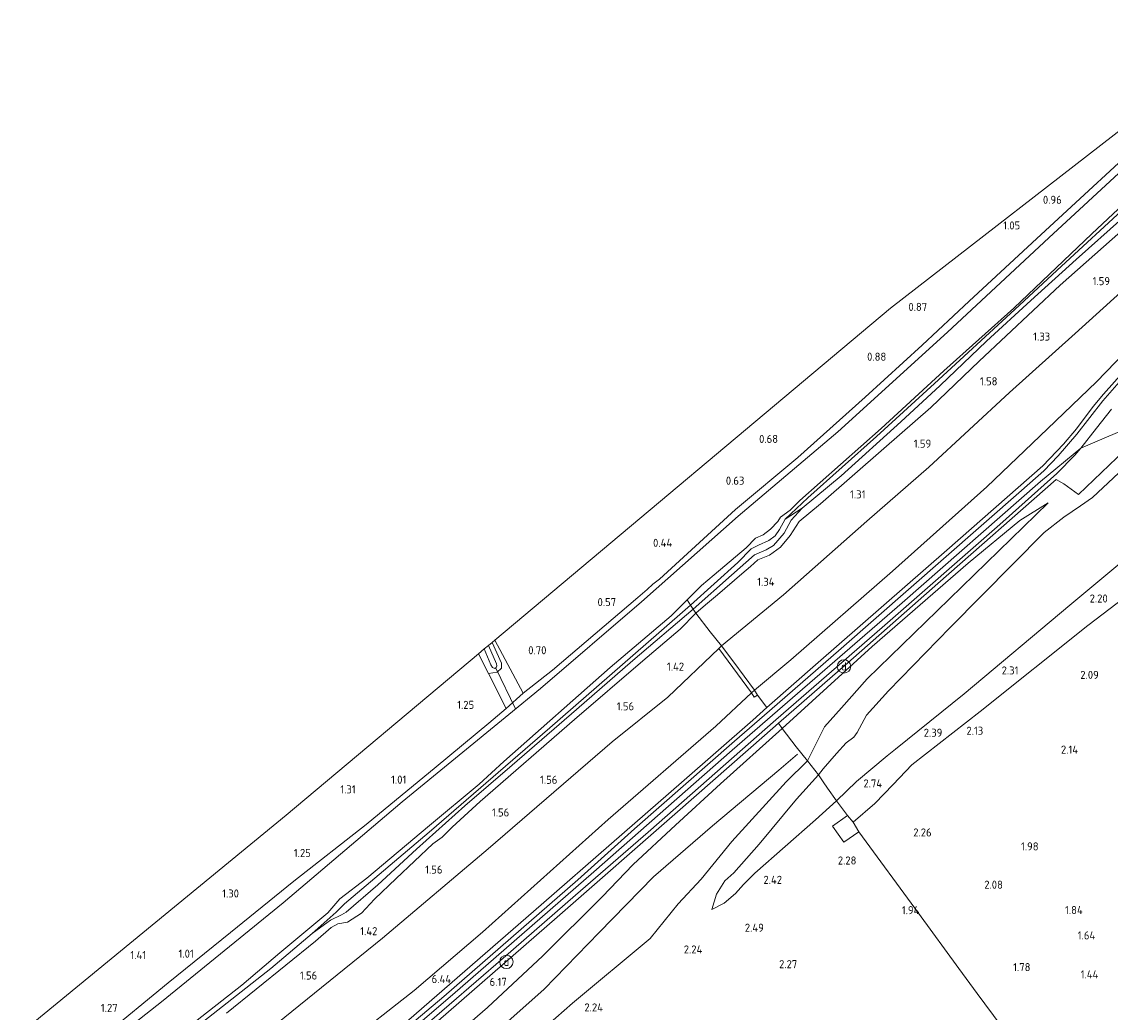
# Model space of a CAD drawing. Extents: x 130905 to 137824, y 412333 to 417928.
# Tile 132 of 256: x 132834 to 133076, y 414373 to 414593. Entities that reach past the tile are written whole.
import ezdxf
from ezdxf.enums import TextEntityAlignment as Align
from ezdxf.lldxf.tags import DXFTag

# ---------------------------------------------------------------- set-up
doc = ezdxf.new("R2010")
doc.units = 0
for name, color, linetype, lineweight in [('B-ME-GR-BOUWLAND_AKKERBOUW-GV', 80, 'Continuous', 13), ('B-ME-GR-GRAS-GV', 60, 'Continuous', 13), ('B-ME-GW-TALUD_KRUIN-G', 90, 'Continuous', 18), ('B-ME-GW-TALUD_TEEN-G', 90, 'Continuous', 18), ('B-ME-IE-MEUBILAIR_DIJKPAAL-S', 7, 'Continuous', 25), ('B-ME-IE-TERREINAFSCHEIDING_DOORGANG-G', 210, 'Continuous', 18), ('B-ME-IE-TERREINAFSCHEIDING_KUNSTMATIG_HEKWERK-G', 20, 'IE-TERREINAFSCHEIDING-KUNSTMATIG', 18), ('B-ME-KG-GRENS_OPNAME-G', 210, 'KG-OPNAME', 18), ('B-ME-KW-KUNSTWERK_DUIKER-G', 170, 'Continuous', 18), ('B-ME-OG-BREUKLIJN-G', 7, 'Continuous', 18), ('B-ME-OG-WATER_SLOOT-G', 120, 'Continuous', 18), ('B-ME-OG-WATER_SLOOT-GV', 120, 'Continuous', 18), ('B-ME-VH-VERHARDING_ASFALT-GV', 252, 'Continuous', 18), ('B-ME-WH-WINTERBED-G', 150, 'WH-WINTERBED', 18), ('X-XX-AL-HOOGTELABEL-S', 7, 'Continuous', 25)]:
    doc.layers.add(name, color=color, linetype=linetype, lineweight=lineweight)
doc.styles.add('NLCS-ISO', font='NLCS-ISO.ttf')
doc.styles.add('NLCS-ISO-ANNOTATIVE-T18', font='NLCS-ISO.ttf', dxfattribs={"height": 1.8})
doc.styles.get("Standard").update_dxf_attribs({"font": 'arial.ttf'})
doc.linetypes.add('IE-TERREINAFSCHEIDING-KUNSTMATIG', pattern='A,4,[82,NLCS.SHX,S=0.75,R=90,X=0,Y=0],4,-2', length=10)
tags = doc.linetypes.add('KG-OPNAME', pattern='A,5.5,-2,["O",Standard,S=1.8,R=0,X=-0.5,Y=-0.9],-2,5.5,-2,[5,NLCS.SHX,S=0.75,R=0,X=0,Y=0],-2', length=19).pattern_tags.tags
tags[6] = DXFTag(74, 10)
tags = doc.linetypes.add('WH-WINTERBED', pattern='A,6,-3.5,["WB",Standard,S=1.8,R=0,X=-1.5,Y=-0.9],-3.5,6,-3.5,6,-3.5,6,-3.5,6,-3.5', length=51).pattern_tags.tags
tags[6] = DXFTag(74, 10)

# ---------------------------------------------------------------- blocks, each defined once
blk = doc.blocks.new('SAL-HOOGTELABEL-SO')
at = {"color": 0, "linetype": 'ByBlock', "lineweight": -2, "style": 'NLCS-ISO-ANNOTATIVE-T18'}
blk.add_attdef('HOOGTE', text='', height=1.8, dxfattribs=at).set_placement((2.79, 0), align=Align.RIGHT)
blk = doc.blocks.new('SIE-DIJKPAAL-SO')
at = {"color": 0, "linetype": 'ByBlock', "lineweight": 18}
blk.add_circle((0, 0), 1.5, dxfattribs=at)
at = {"color": 0, "linetype": 'ByBlock', "lineweight": 18, "style": 'NLCS-ISO'}
blk.add_text('d', height=1.8, dxfattribs=at).set_placement((0, 0), align=Align.MIDDLE_CENTER)

msp = doc.modelspace()

# ---------------------------------------------------------------- linework, layer by layer
at = {"layer": 'B-ME-GR-BOUWLAND_AKKERBOUW-GV'}
msp.add_polyline3d([(132952.047, 414448.784, 0.458), (132945.506, 414443.64, 0.588), (132939.182, 414455.503, 0.524), (133027.405, 414529.492, 0.918), (133083.27, 414572.793, 0.994), (133103.595, 414593.399, 0.78), (133106.531, 414588.845, 0.517), (133105.71, 414588.113, 0.558), (133103.39, 414585.554, 0.757), (133086.964, 414569.868, 0.736), (133061.053, 414545.958, 0.811), (133044.931, 414531.111, 0.736), (133034.518, 414521.267, 0.6), (133021.744, 414509.693, 0.512), (133006.774, 414496.185, 0.449), (132992.875, 414484.624, 0.377), (132975.872, 414469.057, 0.37), (132974.399, 414467.944, 0.32), (132973.126, 414466.78, 0.285), (132971.064, 414465.023, 0.435)], close=True, dxfattribs=at)
at = {"layer": 'B-ME-GR-GRAS-GV'}
for points in [[(133007.759, 414484.923, 0.423), (133003.926, 414482.439, 0.202), (133009.007, 414487.26, 0.202), (133024.263, 414500.879, 0.202), (133037.231, 414512.735, 0.19), (133055.186, 414529.196, 0.277), (133065.53, 414538.87, 0.165), (133079.904, 414552.089, 0.252), (133092.175, 414563.804, 0.29), (133100.701, 414571.858, 0.302), (133111.016, 414581.999, 0.165), (133111.527, 414581.112, 0.227), (133105.073, 414574.575, 0.423), (133097.409, 414567.139, 0.36), (133088.911, 414558.504, 0.36), (133079.168, 414549.576, 0.335), (133068.794, 414540.369, 0.335), (133058.684, 414531.262, 0.335), (133048.813, 414522.13, 0.323), (133038.478, 414512.262, 0.323), (133029.758, 414504.143, 0.31), (133016.423, 414492.109, 0.423)], [(133005.205, 414451.077, 6.114), (132997.096, 414444.311, 6.099), (132992.478, 414450.582, 2.936), (132989.76, 414454.209, 1.375), (133003.565, 414465.564, 1.425), (133022.18, 414482.006, 1.538), (133035.981, 414494.068, 1.625), (133053.971, 414510.687, 1.675), (133068.595, 414523.913, 1.588), (133083.506, 414537.365, 1.575), (133095.345, 414549.266, 1.625), (133112.467, 414565.747, 1.638), (133118.179, 414570.903, 1.638), (133122.217, 414564.516, 4.56), (133101.85, 414543.15, 5.112), (133084.095, 414524.139, 5.718), (133073.388, 414513.082, 5.964), (133062.464, 414502.646, 6.075), (133048.9, 414489.707, 6.196), (133027.872, 414470.866, 6.141)], [(133011.26, 414450.48, 6.258), (132999.877, 414440.442, 6.234), (132997.783, 414443.227, 6.244), (132997.096, 414444.311, 6.099), (133005.205, 414451.077, 6.114), (133027.872, 414470.866, 6.141), (133048.9, 414489.707, 6.196), (133062.464, 414502.646, 6.075), (133073.388, 414513.082, 5.964), (133084.095, 414524.139, 5.718), (133101.85, 414543.15, 5.112), (133122.217, 414564.516, 4.56), (133123.651, 414562.292, 4.905), (133113.341, 414551.188, 5.112), (133097.114, 414534.056, 5.604), (133079.846, 414515.856, 6.152), (133074.96, 414510.352, 6.272), (133072.629, 414507.591, 6.334), (133068.915, 414502.624, 6.373), (133066.04, 414499.164, 6.393), (133061.428, 414494.343, 6.387), (133040.021, 414475.583, 6.241)], [(132991.976, 414469.999, 0.398), (132983.421, 414462.413, 0.423), (132982.816, 414463.303, 0.278), (132993.354, 414472.824, 0.202), (132996.352, 414475.868, 0.202), (132997.957, 414476.704, 0.202), (133000.259, 414477.738, 0.202), (133001.673, 414478.737, 0.202), (133002.646, 414480.174, 0.202), (133003.926, 414482.439, 0.202), (133007.759, 414484.923, 0.423), (133005.256, 414482.262, 0.398), (133003.719, 414479.361, 0.435), (133001.328, 414476.584, 0.41), (132999.698, 414475.622, 0.41), (132997.087, 414474.523, 0.385)], [(133012.685, 414436.157, 4.45), (133008.908, 414428.605, 3.921), (133006.363, 414431.708, 4.672), (133003.285, 414435.771, 6.077), (133023.347, 414454.047, 6.109), (133044.723, 414472.637, 6.306), (133056.247, 414482.181, 6.311), (133062.578, 414486.135, 6.244), (133037.806, 414462, 5.543), (133022.183, 414446.887, 4.866), (133016.487, 414440.407, 4.617)], [(132869.783, 414366.948, 0.362), (132847.43, 414349.718, 0.27), (132846.636, 414350.788, -0.173), (132869.345, 414368.075, -0.173), (132882.786, 414378.539, -0.173), (132891.249, 414385.719, -0.173), (132901.954, 414394.65, -0.173), (132904.64, 414397.764, -0.173), (132910.631, 414402.392, -0.173), (132924.622, 414414.16, -0.173), (132935.68, 414423.37, -0.173), (132941.19, 414428.458, -0.173), (132964.929, 414449.422, -0.173), (132978.541, 414460.934, -0.173), (132982.049, 414464.471, -0.173), (132982.816, 414463.303, 0.278), (132975.77, 414457.105, 0.222), (132951.449, 414435.93, 0.242), (132924.539, 414412.673, 0.104), (132905.647, 414396.714, 0.159), (132903.78, 414394.843, 0.222), (132898.476, 414390.049, 0.26), (132889.254, 414382.258, 0.321)], [(132902.568, 414393.057, 0.335), (132898.476, 414390.049, 0.26), (132903.78, 414394.843, 0.222), (132905.647, 414396.714, 0.159), (132924.539, 414412.673, 0.104), (132951.449, 414435.93, 0.242), (132975.77, 414457.105, 0.222), (132982.816, 414463.303, 0.278), (132983.421, 414462.413, 0.423), (132969.933, 414450.928, 0.423), (132957.397, 414439.991, 0.423), (132943.032, 414427.57, 0.448), (132932.479, 414418.559, 0.298), (132921.701, 414408.844, 0.285), (132913.12, 414400.906, 0.285), (132906.064, 414394.785, 0.385), (132904.963, 414394.25, 0.398)], [(132945.506, 414443.64, 0.588), (132941.698, 414440.215, 0.988), (132937.79, 414448.074, 0.958), (132939.666, 414448.37, 0.827), (132940.642, 414449.221, 0.789), (132940.647, 414450.384, 0.636), (132938.565, 414454.986, 0.481), (132939.182, 414455.503, 0.524)], [(132873.558, 414340.359, 6.076), (132861.272, 414331.062, 6.02), (132854.146, 414340.667, 1.574), (132883.799, 414364.478, 1.564), (132914.096, 414389.039, 1.551), (132937.666, 414408.918, 1.513), (132965.381, 414432.778, 1.423), (132977.792, 414442.804, 1.636), (132989.163, 414453.64, 1.388), (132996.442, 414443.702, 6.099), (132988.456, 414436.274, 6.098), (132964.43, 414415.476, 6.162), (132936.442, 414390.374, 6.194), (132921.229, 414377.383, 6.238), (132905.649, 414365.149, 6.281), (132886.742, 414350.417, 6.063)], [(132940.642, 414449.221, 0.789), (132939.666, 414448.37, 0.827), (132937.79, 414448.074, 0.958), (132935.54, 414452.449, 0.955), (132936.833, 414453.533, -0.126), (132938.326, 414449.999, -0.126), (132938.695, 414449.375, -0.126), (132939.174, 414449.15, -0.126), (132939.502, 414449.357, -0.126), (132939.632, 414449.727, -0.126), (132939.588, 414450.19, -0.126), (132937.741, 414454.295, -0.126), (132938.565, 414454.986, 0.481), (132940.647, 414450.384, 0.636)], [(132997.096, 414444.311, 6.099), (132996.442, 414443.702, 6.099), (132989.163, 414453.64, 1.388), (132989.76, 414454.209, 1.375), (132992.478, 414450.582, 2.936)], [(132851.658, 414367.02, 0.988), (132840.818, 414358.629, 0.783), (132833.682, 414368.087, 1.24), (132892.653, 414416.482, 1.38), (132935.54, 414452.449, 0.955), (132937.79, 414448.074, 0.958), (132941.698, 414440.215, 0.988), (132937.847, 414436.945, 1.001), (132926.08, 414427.231, 1.026), (132910.499, 414414.406, 1.013), (132894.328, 414401.75, 1.013), (132880.247, 414390.27, 1.013), (132866.317, 414379.061, 0.963)], [(132996.442, 414443.702, 6.099), (132997.047, 414442.75, 6.236), (132997.783, 414443.227, 6.244), (132999.877, 414440.442, 6.234), (132996.722, 414437.677, 6.251), (132980.83, 414423.752, 6.338), (132965.185, 414410.117, 6.332), (132949.54, 414396.482, 6.325), (132919.974, 414370.841, 6.277), (132894.998, 414349.403, 6.331), (132874.531, 414332.284, 6.362), (132865.788, 414324.975, 6.353), (132861.272, 414331.062, 6.02), (132873.558, 414340.359, 6.076), (132886.742, 414350.417, 6.063), (132905.649, 414365.149, 6.281), (132921.229, 414377.383, 6.238), (132936.442, 414390.374, 6.194), (132964.43, 414415.476, 6.162), (132988.456, 414436.274, 6.098)], [(132997.783, 414443.227, 6.244), (132997.047, 414442.75, 6.236), (132996.442, 414443.702, 6.099), (132997.096, 414444.311, 6.099)], [(132876.928, 414327.032, 6.202), (132868.453, 414321.383, 6.264), (132880.371, 414331.287, 6.267), (132901.083, 414348.856, 6.255), (132924.221, 414368.585, 6.219), (132953.088, 414393.72, 6.189), (132979.883, 414417.174, 6.189), (132999.314, 414434.238, 6.204), (133002.464, 414436.946, 6.238), (133003.285, 414435.771, 6.077), (132989.479, 414423.423, 6.077), (132979.459, 414414.19, 5.952), (132970.002, 414405.429, 5.915), (132963.139, 414398.212, 5.727), (132949.872, 414385.106, 5.765), (132937.569, 414373.573, 5.777), (132927.428, 414364.82, 5.715), (132911.904, 414352.629, 5.727), (132901.334, 414344.446, 5.877), (132888.348, 414335.018, 5.902)], [(132990.333, 414396.827, 2.597), (132987.555, 414395.388, 2.459), (132988.622, 414398.822, 2.894), (132990.513, 414401.783, 3.107), (132992.515, 414403.627, 3.134), (132998.166, 414410.007, 3.151), (133006.459, 414420.029, 3.576), (133011.362, 414425.481, 3.791), (133012.438, 414423.898, 3.636), (133013.372, 414422.5, 3.214), (133015.398, 414419.68, 2.55), (133010.717, 414415.392, 2.484), (132997.185, 414403.549, 2.492), (132994.63, 414401.02, 2.632), (132992.861, 414398.995, 2.721)], [(133020.383, 414412.734, 2.289), (133016.982, 414410.447, 2.244), (133014.484, 414413.979, 2.388), (133017.865, 414416.414, 2.324), (133019.098, 414414.889, 2.434)]]:
    msp.add_polyline3d(points, close=True, dxfattribs=at)
for points in [[(132851.658, 414367.02, 0.988), (132866.317, 414379.061, 0.963), (132880.247, 414390.27, 1.013), (132894.328, 414401.75, 1.013), (132910.499, 414414.406, 1.013), (132926.08, 414427.231, 1.026), (132937.847, 414436.945, 1.001), (132941.698, 414440.215, 0.988), (132945.506, 414443.64, 0.588), (132952.047, 414448.784, 0.458), (132971.064, 414465.023, 0.435), (132973.126, 414466.78, 0.285), (132974.399, 414467.944, 0.32), (132975.872, 414469.057, 0.37), (132992.875, 414484.624, 0.377), (133006.774, 414496.185, 0.449), (133021.744, 414509.693, 0.512), (133034.518, 414521.267, 0.6), (133044.931, 414531.111, 0.736), (133061.053, 414545.958, 0.811), (133086.964, 414569.868, 0.736)], [(133080.263, 414561.386, -0.173), (133062.769, 414545.24, -0.173), (133040.107, 414524.209, -0.173), (133015.656, 414501.956, -0.173), (132993.453, 414483.134, -0.173), (132971.876, 414464.062, -0.173), (132949.352, 414444.716, -0.173), (132942.31, 414438.914, -0.173), (132918.517, 414419.416, -0.173), (132891.948, 414396.934, -0.173), (132864.834, 414374.803, -0.173), (132842.121, 414356.873, -0.173)], [(133079.904, 414552.089, 0.252), (133065.53, 414538.87, 0.165), (133055.186, 414529.196, 0.277), (133037.231, 414512.735, 0.19), (133024.263, 414500.879, 0.202), (133009.007, 414487.26, 0.202), (133003.926, 414482.439, 0.202), (133002.646, 414480.174, 0.202), (133001.673, 414478.737, 0.202), (133000.259, 414477.738, 0.202), (132997.957, 414476.704, 0.202), (132996.352, 414475.868, 0.202), (132993.354, 414472.824, 0.202), (132982.816, 414463.303, 0.278), (132982.049, 414464.471, -0.173), (132985.291, 414467.649, -0.173), (132988.132, 414470.078, -0.173), (132995.233, 414476.071, -0.173), (132997.329, 414478.207, -0.173), (132999.023, 414478.944, -0.173), (133000.668, 414480.225, -0.173), (133002.305, 414481.927, -0.173), (133002.887, 414482.946, -0.173), (133005.024, 414484.495, -0.173), (133007.21, 414486.661, -0.173), (133025.313, 414502.671, -0.173), (133039.299, 414515.56, -0.173), (133054.899, 414529.55, -0.173), (133072.326, 414546.101, -0.173), (133081.742, 414554.972, -0.173)], [(133084.614, 414551.764, 1.145), (133065.262, 414534.647, 1.125), (133047.162, 414517.736, 1.196), (133036.437, 414507.353, 1.17), (133025.927, 414498.235, 1.116), (133011.774, 414485.896, 1.092), (133007.052, 414481.945, 1.098), (133005.081, 414478.792, 1.092), (133002.918, 414476.191, 1.097), (133000.415, 414474.45, 1.083), (132997.87, 414473.387, 1.082), (132996.169, 414471.881, 1.068), (132994.257, 414470.303, 1.044), (132988.843, 414465.624, 1.015), (132986.194, 414463.351, 1.01), (132983.992, 414461.511, 0.971), (132983.421, 414462.413, 0.423), (132991.976, 414469.999, 0.398), (132997.087, 414474.523, 0.385), (132999.698, 414475.622, 0.41), (133001.328, 414476.584, 0.41), (133003.719, 414479.361, 0.435), (133005.256, 414482.262, 0.398), (133007.759, 414484.923, 0.423), (133016.423, 414492.109, 0.423), (133029.758, 414504.143, 0.31), (133038.478, 414512.262, 0.323), (133048.813, 414522.13, 0.323), (133058.684, 414531.262, 0.335), (133068.794, 414540.369, 0.335), (133079.168, 414549.576, 0.335)], [(133083.506, 414537.365, 1.575), (133068.595, 414523.913, 1.588), (133053.971, 414510.687, 1.675), (133035.981, 414494.068, 1.625), (133022.18, 414482.006, 1.538), (133003.565, 414465.564, 1.425), (132989.76, 414454.209, 1.375), (132987.224, 414457.361, 1.288), (132983.992, 414461.511, 0.971), (132986.194, 414463.351, 1.01), (132988.843, 414465.624, 1.015), (132994.257, 414470.303, 1.044), (132996.169, 414471.881, 1.068), (132997.87, 414473.387, 1.082), (133000.415, 414474.45, 1.083), (133002.918, 414476.191, 1.097), (133005.081, 414478.792, 1.092), (133007.052, 414481.945, 1.098), (133011.774, 414485.896, 1.092), (133025.927, 414498.235, 1.116), (133036.437, 414507.353, 1.17), (133047.162, 414517.736, 1.196), (133065.262, 414534.647, 1.125), (133084.614, 414551.764, 1.145)], [(132919.974, 414370.841, 6.277), (132949.54, 414396.482, 6.325), (132965.185, 414410.117, 6.332), (132980.83, 414423.752, 6.338), (132996.722, 414437.677, 6.251), (132999.877, 414440.442, 6.234), (133011.26, 414450.48, 6.258), (133040.021, 414475.583, 6.241), (133061.428, 414494.343, 6.387), (133066.04, 414499.164, 6.393), (133068.915, 414502.624, 6.373), (133072.629, 414507.591, 6.334), (133074.96, 414510.352, 6.272), (133079.846, 414515.856, 6.152)], [(133078.391, 414513.027, 6.255), (133074.748, 414508.882, 6.332), (133068.985, 414501.458, 6.413), (133064.814, 414496.559, 6.425), (133061.604, 414493.273, 6.395), (133056.633, 414488.847, 6.348), (133039.228, 414473.623, 6.233), (133016.403, 414453.66, 6.216), (133000.444, 414439.72, 6.233), (132992.602, 414432.932, 6.299), (132970.331, 414413.376, 6.288), (132957.706, 414402.049, 6.386), (132927.799, 414376.015, 6.305), (132901.728, 414353.979, 6.302)], [(132910.964, 414358.517, 6.259), (132941.027, 414384.527, 6.302), (132957.188, 414398.606, 6.27), (132973.35, 414412.686, 6.239), (133001.863, 414437.681, 6.232), (133025.573, 414458.327, 6.163), (133051.79, 414481.251, 6.305), (133064.515, 414492.619, 6.422), (133068.516, 414496.712, 6.432), (133069.834, 414498.273, 6.414), (133073.377, 414502.778, 6.422), (133076.686, 414506.971, 6.326)], [(133087.711, 414501.561, 6.216), (133072.472, 414487.273, 6.153), (133069.771, 414485.469, 6.153), (133066.043, 414482.919, 6.231), (133061.691, 414479.481, 6.144), (133040.749, 414458.294, 5.32), (133026.939, 414444.197, 4.694), (133022.09, 414438.762, 4.595), (133021.023, 414436.839, 4.335), (133020.022, 414434.854, 4.123), (133019.25, 414433.865, 4.024), (133017.535, 414432.564, 3.964), (133015.406, 414430.225, 3.901), (133012.438, 414426.806, 3.82), (133011.362, 414425.481, 3.791), (133008.908, 414428.605, 3.921), (133012.685, 414436.157, 4.45), (133016.487, 414440.407, 4.617), (133022.183, 414446.887, 4.866), (133037.806, 414462, 5.543), (133062.578, 414486.135, 6.244), (133056.247, 414482.181, 6.311), (133044.723, 414472.637, 6.306), (133023.347, 414454.047, 6.109), (133003.285, 414435.771, 6.077), (133002.464, 414436.946, 6.238), (133017.934, 414450.41, 6.201), (133037.973, 414468.112, 6.214), (133064.361, 414491.348, 6.398), (133066.097, 414490.366, 6.323), (133069.366, 414487.982, 6.255), (133077.902, 414496.111, 6.259)], [(133087.949, 414480.408, 1.982), (133067.419, 414463.287, 2.348), (133043.842, 414443.509, 2.423), (133028.546, 414431.148, 2.49), (133026.664, 414429.688, 2.599), (133019.852, 414423.941, 2.799), (133015.398, 414419.68, 2.55), (133013.372, 414422.5, 3.214), (133012.438, 414423.898, 3.636), (133011.362, 414425.481, 3.791), (133012.438, 414426.806, 3.82), (133015.406, 414430.225, 3.901), (133017.535, 414432.564, 3.964), (133019.25, 414433.865, 4.024), (133020.022, 414434.854, 4.123), (133021.023, 414436.839, 4.335), (133022.09, 414438.762, 4.595), (133026.939, 414444.197, 4.694), (133040.749, 414458.294, 5.32), (133061.691, 414479.481, 6.144), (133066.043, 414482.919, 6.231), (133069.771, 414485.469, 6.153), (133072.472, 414487.273, 6.153), (133087.711, 414501.561, 6.216)], [(133077.902, 414496.111, 6.259), (133069.366, 414487.982, 6.255), (133066.097, 414490.366, 6.323), (133064.361, 414491.348, 6.398), (133037.973, 414468.112, 6.214), (133017.934, 414450.41, 6.201), (133002.464, 414436.946, 6.238), (132999.314, 414434.238, 6.204), (132979.883, 414417.174, 6.189), (132953.088, 414393.72, 6.189), (132924.221, 414368.585, 6.219)], [(133087.319, 414470.886, 1.837), (133071.436, 414458.781, 2.17), (133047.383, 414439.596, 2.241), (133032.16, 414427.714, 2.329), (133028, 414423.295, 2.438), (133023.903, 414419.091, 2.468), (133019.098, 414414.889, 2.434), (133017.865, 414416.414, 2.324), (133015.398, 414419.68, 2.55), (133019.852, 414423.941, 2.799), (133026.664, 414429.688, 2.599), (133028.546, 414431.148, 2.49), (133043.842, 414443.509, 2.423), (133067.419, 414463.287, 2.348), (133087.949, 414480.408, 1.982)], [(133077.26, 414354.598, 1.04), (133066.82, 414347.848, 1.064), (133061.563, 414356.147, 1.429), (133055.739, 414364.548, 1.46), (133046.746, 414376.669, 1.791), (133042.631, 414382.222, 2.016), (133033.696, 414394.621, 2.03), (133020.383, 414412.734, 2.289), (133019.098, 414414.889, 2.434), (133023.903, 414419.091, 2.468), (133028, 414423.295, 2.438), (133032.16, 414427.714, 2.329), (133047.383, 414439.596, 2.241), (133071.436, 414458.781, 2.17), (133087.319, 414470.886, 1.837)], [(132869.783, 414366.948, 0.362), (132889.254, 414382.258, 0.321), (132898.476, 414390.049, 0.26), (132902.568, 414393.057, 0.335), (132904.963, 414394.25, 0.398), (132906.064, 414394.785, 0.385), (132913.12, 414400.906, 0.285), (132921.701, 414408.844, 0.285), (132932.479, 414418.559, 0.298), (132943.032, 414427.57, 0.448), (132957.397, 414439.991, 0.423), (132969.933, 414450.928, 0.423), (132983.421, 414462.413, 0.423), (132983.992, 414461.511, 0.971), (132980.533, 414457.966, 0.975), (132972.162, 414450.896, 1.064), (132956.954, 414437.821, 1.022), (132935.885, 414419.532, 1.1), (132929.669, 414413.746, 1.133), (132927.454, 414411.561, 1.133), (132925.372, 414410.047, 1.132), (132917.16, 414402.315, 1.191), (132912.368, 414397.692, 1.179), (132909.468, 414394.579, 1.173), (132906.321, 414392.561, 1.194), (132904.191, 414392.195, 1.217), (132902.702, 414391.374, 1.217), (132899.218, 414388.327, 1.201), (132879.322, 414372.27, 1.13)], [(132879.322, 414372.27, 1.13), (132899.218, 414388.327, 1.201), (132902.702, 414391.374, 1.217), (132904.191, 414392.195, 1.217), (132906.321, 414392.561, 1.194), (132909.468, 414394.579, 1.173), (132912.368, 414397.692, 1.179), (132917.16, 414402.315, 1.191), (132925.372, 414410.047, 1.132), (132927.454, 414411.561, 1.133), (132929.669, 414413.746, 1.133), (132935.885, 414419.532, 1.1), (132956.954, 414437.821, 1.022), (132972.162, 414450.896, 1.064), (132980.533, 414457.966, 0.975), (132983.992, 414461.511, 0.971), (132987.224, 414457.361, 1.288), (132989.76, 414454.209, 1.375), (132989.163, 414453.64, 1.388), (132977.792, 414442.804, 1.636), (132965.381, 414432.778, 1.423), (132937.666, 414408.918, 1.513), (132914.096, 414389.039, 1.551), (132883.799, 414364.478, 1.564)], [(132927.428, 414364.82, 5.715), (132937.569, 414373.573, 5.777), (132949.872, 414385.106, 5.765), (132963.139, 414398.212, 5.727), (132970.002, 414405.429, 5.915), (132979.459, 414414.19, 5.952), (132989.479, 414423.423, 6.077), (133003.285, 414435.771, 6.077), (133006.363, 414431.708, 4.672), (133008.908, 414428.605, 3.921), (133004.182, 414423.856, 3.819), (132992.07, 414410.549, 3.335), (132985.2, 414402.166, 3.039), (132980.032, 414396.654, 2.787), (132973.8, 414388.963, 2.608), (132956.524, 414374.49, 2.374), (132934.226, 414354.9, 2.312)], [(132934.226, 414354.9, 2.312), (132956.524, 414374.49, 2.374), (132973.8, 414388.963, 2.608), (132980.032, 414396.654, 2.787), (132985.2, 414402.166, 3.039), (132992.07, 414410.549, 3.335), (133004.182, 414423.856, 3.819), (133008.908, 414428.605, 3.921), (133011.362, 414425.481, 3.791), (133006.459, 414420.029, 3.576), (132998.166, 414410.007, 3.151), (132992.515, 414403.627, 3.134), (132990.513, 414401.783, 3.107), (132988.622, 414398.822, 2.894), (132987.555, 414395.388, 2.459), (132990.333, 414396.827, 2.597), (132992.861, 414398.995, 2.721), (132994.63, 414401.02, 2.632), (132997.185, 414403.549, 2.492), (133010.717, 414415.392, 2.484), (133015.398, 414419.68, 2.55), (133017.865, 414416.414, 2.324), (133014.484, 414413.979, 2.388), (133016.982, 414410.447, 2.244), (133020.383, 414412.734, 2.289), (133033.696, 414394.621, 2.03), (133042.631, 414382.222, 2.016), (133046.746, 414376.669, 1.791), (133055.739, 414364.548, 1.46)]]:
    msp.add_polyline3d(points, dxfattribs=at)
at = {"layer": 'B-ME-GW-TALUD_KRUIN-G'}
for points in [[(133122.217, 414564.516, 4.56), (133101.85, 414543.15, 5.112), (133084.095, 414524.139, 5.718), (133073.388, 414513.082, 5.964), (133062.464, 414502.646, 6.075), (133048.9, 414489.707, 6.196), (133027.872, 414470.866, 6.141), (133005.205, 414451.077, 6.114), (132997.096, 414444.311, 6.099), (132996.442, 414443.702, 6.099), (132988.456, 414436.274, 6.098), (132964.43, 414415.476, 6.162), (132936.442, 414390.374, 6.194), (132921.229, 414377.383, 6.238), (132905.649, 414365.149, 6.281)], [(132879.322, 414372.27, 1.13), (132899.218, 414388.327, 1.201), (132902.702, 414391.374, 1.217), (132904.191, 414392.195, 1.217), (132906.321, 414392.561, 1.194), (132909.468, 414394.579, 1.173), (132912.368, 414397.692, 1.179), (132917.16, 414402.315, 1.191), (132925.372, 414410.047, 1.132), (132927.454, 414411.561, 1.133), (132929.669, 414413.746, 1.133), (132935.885, 414419.532, 1.1), (132956.954, 414437.821, 1.022), (132972.162, 414450.896, 1.064), (132980.533, 414457.966, 0.975), (132983.992, 414461.511, 0.971), (132986.194, 414463.351, 1.01), (132988.843, 414465.624, 1.015), (132994.257, 414470.303, 1.044), (132996.169, 414471.881, 1.068), (132997.87, 414473.387, 1.082), (133000.415, 414474.45, 1.083), (133002.918, 414476.191, 1.097), (133005.081, 414478.792, 1.092), (133007.052, 414481.945, 1.098), (133011.774, 414485.896, 1.092), (133025.927, 414498.235, 1.116), (133036.437, 414507.353, 1.17), (133047.162, 414517.736, 1.196), (133065.262, 414534.647, 1.125), (133084.614, 414551.764, 1.145)], [(133133.778, 414546.585, 6.153), (133118.291, 414531.536, 6.097), (133099.375, 414512.609, 6.148), (133087.711, 414501.561, 6.216), (133072.472, 414487.273, 6.153), (133069.771, 414485.469, 6.153), (133066.043, 414482.919, 6.231), (133061.691, 414479.481, 6.144), (133040.749, 414458.294, 5.32), (133026.939, 414444.197, 4.694), (133022.09, 414438.762, 4.595), (133021.023, 414436.839, 4.335), (133020.022, 414434.854, 4.123), (133019.25, 414433.865, 4.024), (133017.535, 414432.564, 3.964), (133015.406, 414430.225, 3.901), (133012.438, 414426.806, 3.82), (133011.362, 414425.481, 3.791), (133006.459, 414420.029, 3.576), (132998.166, 414410.007, 3.151), (132992.515, 414403.627, 3.134), (132990.513, 414401.783, 3.107), (132988.622, 414398.822, 2.894), (132987.555, 414395.388, 2.459)], [(133003.285, 414435.771, 6.077), (133023.347, 414454.047, 6.109), (133044.723, 414472.637, 6.306), (133056.247, 414482.181, 6.311), (133062.578, 414486.135, 6.244)], [(133003.285, 414435.771, 6.077), (132989.479, 414423.423, 6.077), (132979.459, 414414.19, 5.952), (132970.002, 414405.429, 5.915), (132963.139, 414398.212, 5.727), (132949.872, 414385.106, 5.765), (132937.569, 414373.573, 5.777), (132927.428, 414364.82, 5.715), (132911.904, 414352.629, 5.727), (132901.334, 414344.446, 5.877), (132888.348, 414335.018, 5.902), (132876.928, 414327.032, 6.202), (132868.453, 414321.383, 6.264)]]:
    msp.add_polyline3d(points, dxfattribs=at)
at = {"layer": 'B-ME-GW-TALUD_TEEN-G'}
for points in [[(132989.76, 414454.209, 1.375), (133003.565, 414465.564, 1.425), (133022.18, 414482.006, 1.538), (133035.981, 414494.068, 1.625), (133053.971, 414510.687, 1.675), (133068.595, 414523.913, 1.588), (133083.506, 414537.365, 1.575), (133095.345, 414549.266, 1.625), (133112.467, 414565.747, 1.638), (133118.179, 414570.903, 1.638)], [(133079.168, 414549.576, 0.335), (133068.794, 414540.369, 0.335), (133058.684, 414531.262, 0.335), (133048.813, 414522.13, 0.323), (133038.478, 414512.262, 0.323), (133029.758, 414504.143, 0.31), (133016.423, 414492.109, 0.423), (133007.759, 414484.923, 0.423), (133005.256, 414482.262, 0.398), (133003.719, 414479.361, 0.435), (133001.328, 414476.584, 0.41), (132999.698, 414475.622, 0.41), (132997.087, 414474.523, 0.385), (132991.976, 414469.999, 0.398), (132983.421, 414462.413, 0.423), (132969.933, 414450.928, 0.423), (132957.397, 414439.991, 0.423), (132943.032, 414427.57, 0.448), (132932.479, 414418.559, 0.298), (132921.701, 414408.844, 0.285), (132913.12, 414400.906, 0.285), (132906.064, 414394.785, 0.385), (132904.963, 414394.25, 0.398), (132902.568, 414393.057, 0.335), (132898.476, 414390.049, 0.26)], [(133144.385, 414530.136, 1.502), (133133.215, 414519.744, 1.546), (133117.607, 414506.349, 1.678), (133097.29, 414488.861, 1.735), (133087.949, 414480.408, 1.982), (133067.419, 414463.287, 2.348), (133043.842, 414443.509, 2.423), (133028.546, 414431.148, 2.49), (133026.664, 414429.688, 2.599)], [(132877.324, 414309.428, 2.359), (132887.816, 414317.695, 2.385), (132908.244, 414333.671, 2.407), (132934.226, 414354.9, 2.312), (132956.524, 414374.49, 2.374), (132973.8, 414388.963, 2.608), (132980.032, 414396.654, 2.787), (132985.2, 414402.166, 3.039), (132992.07, 414410.549, 3.335), (133004.182, 414423.856, 3.819), (133008.908, 414428.605, 3.921), (133012.685, 414436.157, 4.45), (133016.487, 414440.407, 4.617), (133022.183, 414446.887, 4.866), (133037.806, 414462, 5.543), (133062.578, 414486.135, 6.244)], [(132965.381, 414432.778, 1.423), (132977.792, 414442.804, 1.636), (132989.163, 414453.64, 1.388)], [(132989.163, 414453.64, 1.388), (132989.76, 414454.209, 1.375)], [(132965.381, 414432.778, 1.423), (132937.666, 414408.918, 1.513), (132914.096, 414389.039, 1.551), (132883.799, 414364.478, 1.564), (132854.146, 414340.667, 1.574)], [(133026.664, 414429.688, 2.599), (133019.852, 414423.941, 2.799), (133015.398, 414419.68, 2.55)], [(132987.555, 414395.388, 2.459), (132990.333, 414396.827, 2.597), (132992.861, 414398.995, 2.721), (132994.63, 414401.02, 2.632), (132997.185, 414403.549, 2.492), (133010.717, 414415.392, 2.484), (133015.398, 414419.68, 2.55)]]:
    msp.add_polyline3d(points, dxfattribs=at)
at = {"layer": 'B-ME-IE-TERREINAFSCHEIDING_DOORGANG-G'}
for points in [[(133069.366, 414487.982, 6.255), (133066.097, 414490.366, 6.323)], [(132987.224, 414457.361, 1.288), (132989.76, 414454.209, 1.375)], [(132997.783, 414443.227, 6.244), (132999.877, 414440.442, 6.234), (132996.722, 414437.677, 6.251)], [(133002.464, 414436.946, 6.238), (132999.314, 414434.238, 6.204)], [(133008.908, 414428.605, 3.921), (133011.362, 414425.481, 3.791)], [(133023.903, 414419.091, 2.468), (133028, 414423.295, 2.438)]]:
    msp.add_polyline3d(points, dxfattribs=at)
at = {"layer": 'B-ME-IE-TERREINAFSCHEIDING_KUNSTMATIG_HEKWERK-G'}
for points in [[(133123.651, 414562.292, 4.905), (133113.341, 414551.188, 5.112), (133097.114, 414534.056, 5.604), (133079.846, 414515.856, 6.152), (133074.96, 414510.352, 6.272), (133072.629, 414507.591, 6.334), (133068.915, 414502.624, 6.373), (133066.04, 414499.164, 6.393), (133061.428, 414494.343, 6.387), (133040.021, 414475.583, 6.241), (133011.26, 414450.48, 6.258), (132999.877, 414440.442, 6.234)], [(133084.492, 414502.501, 6.275), (133077.902, 414496.111, 6.259), (133069.366, 414487.982, 6.255)], [(133008.908, 414428.605, 3.921), (133006.363, 414431.708, 4.672), (133003.285, 414435.771, 6.077), (133002.464, 414436.946, 6.238), (133017.934, 414450.41, 6.201), (133037.973, 414468.112, 6.214), (133064.361, 414491.348, 6.398), (133066.097, 414490.366, 6.323)], [(133111.174, 414487.297, 1.315), (133103.638, 414483.685, 1.44), (133087.319, 414470.886, 1.837), (133071.436, 414458.781, 2.17), (133047.383, 414439.596, 2.241), (133032.16, 414427.714, 2.329), (133028, 414423.295, 2.438)], [(132987.224, 414457.361, 1.288), (132983.992, 414461.511, 0.971), (132983.421, 414462.413, 0.423), (132982.816, 414463.303, 0.278), (132982.049, 414464.471, -0.173)], [(132989.163, 414453.64, 1.388), (132996.442, 414443.702, 6.099), (132997.047, 414442.75, 6.236), (132997.783, 414443.227, 6.244)], [(132989.76, 414454.209, 1.375), (132992.478, 414450.582, 2.936), (132997.096, 414444.311, 6.099), (132997.783, 414443.227, 6.244)], [(132941.698, 414440.215, 0.988), (132937.79, 414448.074, 0.958)], [(132996.722, 414437.677, 6.251), (132980.83, 414423.752, 6.338), (132965.185, 414410.117, 6.332), (132949.54, 414396.482, 6.325), (132919.974, 414370.841, 6.277), (132894.998, 414349.403, 6.331), (132874.531, 414332.284, 6.362), (132865.788, 414324.975, 6.353)], [(132999.314, 414434.238, 6.204), (132979.883, 414417.174, 6.189), (132953.088, 414393.72, 6.189), (132924.221, 414368.585, 6.219), (132901.083, 414348.856, 6.255), (132880.371, 414331.287, 6.267), (132868.453, 414321.383, 6.264)], [(133011.362, 414425.481, 3.791), (133012.438, 414423.898, 3.636), (133013.372, 414422.5, 3.214), (133015.398, 414419.68, 2.55), (133017.865, 414416.414, 2.324)], [(133066.82, 414347.848, 1.064), (133061.563, 414356.147, 1.429), (133055.739, 414364.548, 1.46), (133046.746, 414376.669, 1.791), (133042.631, 414382.222, 2.016), (133033.696, 414394.621, 2.03), (133020.383, 414412.734, 2.289), (133019.098, 414414.889, 2.434), (133023.903, 414419.091, 2.468)], [(133017.865, 414416.414, 2.324), (133014.484, 414413.979, 2.388), (133016.982, 414410.447, 2.244), (133020.383, 414412.734, 2.289)], [(133019.098, 414414.889, 2.434), (133017.865, 414416.414, 2.324)]]:
    msp.add_polyline3d(points, dxfattribs=at)
at = {"layer": 'B-ME-KG-GRENS_OPNAME-G'}
msp.add_polyline3d([(133103.595, 414593.399, 0.78), (133083.27, 414572.793, 0.994), (133027.405, 414529.492, 0.918), (132939.182, 414455.503, 0.524), (132938.565, 414454.986, 0.481), (132937.741, 414454.295, -0.126), (132936.833, 414453.533, -0.126), (132935.54, 414452.449, 0.955), (132892.653, 414416.482, 1.38), (132833.682, 414368.087, 1.24)], dxfattribs=at)
at = {"layer": 'B-ME-KW-KUNSTWERK_DUIKER-G'}
msp.add_polyline3d([(132939.371, 414449.274, -0.126), (132943.8, 414440.141, -0.173)], dxfattribs=at)
at = {"layer": 'B-ME-OG-BREUKLIJN-G'}
msp.add_polyline3d([(132872.363, 414316.157, 4.377), (132896.576, 414334.667, 4.34), (132915.382, 414348.737, 4.19), (132933.388, 414362.701, 4.04), (132950.221, 414377.625, 4.052), (132962.48, 414390.298, 4.415), (132974.531, 414402.7, 4.402), (132987.698, 414414.086, 4.415), (133002.542, 414426.513, 4.377), (133006.651, 414430.068, 4.377)], dxfattribs=at)
at = {"layer": 'B-ME-OG-WATER_SLOOT-G'}
for points in [[(132945.506, 414443.64, 0.588), (132952.047, 414448.784, 0.458), (132971.064, 414465.023, 0.435), (132973.126, 414466.78, 0.285), (132974.399, 414467.944, 0.32), (132975.872, 414469.057, 0.37), (132992.875, 414484.624, 0.377), (133006.774, 414496.185, 0.449), (133021.744, 414509.693, 0.512), (133034.518, 414521.267, 0.6), (133044.931, 414531.111, 0.736), (133061.053, 414545.958, 0.811), (133086.964, 414569.868, 0.736), (133103.39, 414585.554, 0.757), (133105.71, 414588.113, 0.558), (133106.531, 414588.845, 0.517)], [(133111.016, 414581.999, 0.165), (133100.701, 414571.858, 0.302), (133092.175, 414563.804, 0.29), (133079.904, 414552.089, 0.252), (133065.53, 414538.87, 0.165), (133055.186, 414529.196, 0.277), (133037.231, 414512.735, 0.19), (133024.263, 414500.879, 0.202), (133009.007, 414487.26, 0.202), (133003.926, 414482.439, 0.202), (133002.646, 414480.174, 0.202), (133001.673, 414478.737, 0.202), (133000.259, 414477.738, 0.202), (132997.957, 414476.704, 0.202), (132996.352, 414475.868, 0.202), (132993.354, 414472.824, 0.202), (132982.816, 414463.303, 0.278)], [(132982.816, 414463.303, 0.278), (132975.77, 414457.105, 0.222), (132951.449, 414435.93, 0.242), (132924.539, 414412.673, 0.104), (132905.647, 414396.714, 0.159), (132903.78, 414394.843, 0.222), (132898.476, 414390.049, 0.26), (132889.254, 414382.258, 0.321), (132869.783, 414366.948, 0.362), (132847.43, 414349.718, 0.27)], [(132938.565, 414454.986, 0.481), (132940.647, 414450.384, 0.636), (132940.642, 414449.221, 0.789), (132939.666, 414448.37, 0.827), (132937.79, 414448.074, 0.958)], [(132935.54, 414452.449, 0.955), (132937.79, 414448.074, 0.958)], [(132945.506, 414443.64, 0.588), (132941.698, 414440.215, 0.988), (132937.847, 414436.945, 1.001), (132926.08, 414427.231, 1.026), (132910.499, 414414.406, 1.013), (132894.328, 414401.75, 1.013), (132880.247, 414390.27, 1.013), (132866.317, 414379.061, 0.963), (132851.658, 414367.02, 0.988), (132840.818, 414358.629, 0.783)]]:
    msp.add_polyline3d(points, dxfattribs=at)
at = {"layer": 'B-ME-OG-WATER_SLOOT-GV'}
for points in [[(132842.121, 414356.873, -0.173), (132864.834, 414374.803, -0.173), (132891.948, 414396.934, -0.173), (132918.517, 414419.416, -0.173), (132942.31, 414438.914, -0.173), (132949.352, 414444.716, -0.173), (132971.876, 414464.062, -0.173), (132993.453, 414483.134, -0.173), (133015.656, 414501.956, -0.173), (133040.107, 414524.209, -0.173), (133062.769, 414545.24, -0.173), (133080.263, 414561.386, -0.173)], [(133081.742, 414554.972, -0.173), (133072.326, 414546.101, -0.173), (133054.899, 414529.55, -0.173), (133039.299, 414515.56, -0.173), (133025.313, 414502.671, -0.173), (133007.21, 414486.661, -0.173), (133005.024, 414484.495, -0.173), (133002.887, 414482.946, -0.173), (133002.305, 414481.927, -0.173), (133000.668, 414480.225, -0.173), (132999.023, 414478.944, -0.173), (132997.329, 414478.207, -0.173), (132995.233, 414476.071, -0.173), (132988.132, 414470.078, -0.173), (132985.291, 414467.649, -0.173), (132982.049, 414464.471, -0.173), (132978.541, 414460.934, -0.173), (132964.929, 414449.422, -0.173), (132941.19, 414428.458, -0.173), (132935.68, 414423.37, -0.173), (132924.622, 414414.16, -0.173), (132910.631, 414402.392, -0.173), (132904.64, 414397.764, -0.173), (132901.954, 414394.65, -0.173), (132891.249, 414385.719, -0.173), (132882.786, 414378.539, -0.173), (132869.345, 414368.075, -0.173)]]:
    msp.add_polyline3d(points, dxfattribs=at)
msp.add_polyline3d([(132939.502, 414449.357, -0.126), (132939.174, 414449.15, -0.126), (132938.695, 414449.375, -0.126), (132938.326, 414449.999, -0.126), (132936.833, 414453.533, -0.126), (132937.741, 414454.295, -0.126), (132939.588, 414450.19, -0.126), (132939.632, 414449.727, -0.126)], close=True, dxfattribs=at)
at = {"layer": 'B-ME-VH-VERHARDING_ASFALT-GV'}
for points in [[(132901.728, 414353.979, 6.302), (132927.799, 414376.015, 6.305), (132957.706, 414402.049, 6.386), (132970.331, 414413.376, 6.288), (132992.602, 414432.932, 6.299), (133000.444, 414439.72, 6.233), (133016.403, 414453.66, 6.216), (133039.228, 414473.623, 6.233), (133056.633, 414488.847, 6.348), (133061.604, 414493.273, 6.395), (133064.814, 414496.559, 6.425), (133068.985, 414501.458, 6.413), (133074.748, 414508.882, 6.332), (133078.391, 414513.027, 6.255)], [(133076.686, 414506.971, 6.326), (133073.377, 414502.778, 6.422), (133069.834, 414498.273, 6.414), (133068.516, 414496.712, 6.432), (133064.515, 414492.619, 6.422), (133051.79, 414481.251, 6.305), (133025.573, 414458.327, 6.163), (133001.863, 414437.681, 6.232), (132973.35, 414412.686, 6.239), (132957.188, 414398.606, 6.27), (132941.027, 414384.527, 6.302), (132910.964, 414358.517, 6.259)]]:
    msp.add_polyline3d(points, dxfattribs=at)
at = {"layer": 'B-ME-WH-WINTERBED-G'}
msp.add_polyline3d([(133132.188, 414549.051, 6.135), (133105.859, 414523.387, 6.222), (133085.081, 414505.729, 6.237), (133083.264, 414504.051, 6.29), (133069.834, 414498.273, 6.414), (133060.867, 414490.876, 6.405), (133029.999, 414463.835, 6.212), (133001.123, 414438.745, 6.233), (132992.148, 414430.968, 6.249), (132961.233, 414403.809, 6.254), (132929.707, 414376.417, 6.216), (132897.646, 414348.868, 6.27), (132876.35, 414331.15, 6.321), (132867.025, 414323.308, 6.287)], dxfattribs=at)

# ---------------------------------------------------------------- block references
at = {"layer": 'B-ME-IE-MEUBILAIR_DIJKPAAL-S'}
for p in [(133017.041, 414449.625, 6.176), (132941.761, 414383.731, 6.268)]:
    msp.add_blockref('SIE-DIJKPAAL-SO', p, dxfattribs=at)
at = {"layer": 'X-XX-AL-HOOGTELABEL-S'}
for p, values in [((133062.815, 414552.795, 0.964), {'HOOGTE': '0.96'}), ((133053.558, 414547.075, 1.053), {'HOOGTE': '1.05'}), ((133073.587, 414534.653, 1.59), {'HOOGTE': '1.59'}), ((133032.809, 414528.914, 0.868), {'HOOGTE': '0.87'}), ((133060.241, 414522.291, 1.325), {'HOOGTE': '1.33'}), ((133023.69, 414517.8, 0.877), {'HOOGTE': '0.88'}), ((133048.487, 414512.311, 1.577), {'HOOGTE': '1.58'}), ((132999.554, 414499.467, 0.68), {'HOOGTE': '0.68'}), ((133033.707, 414498.413, 1.59), {'HOOGTE': '1.59'}), ((132992.045, 414490.152, 0.627), {'HOOGTE': '0.63'}), ((133019.048, 414487.093, 1.306), {'HOOGTE': '1.31'}), ((132975.943, 414476.292, 0.44), {'HOOGTE': '0.44'}), ((132998.756, 414467.597, 1.343), {'HOOGTE': '1.34'}), ((132963.432, 414463.069, 0.568), {'HOOGTE': '0.57'}), ((133073.073, 414463.877, 2.202), {'HOOGTE': '2.20'}), ((132947.902, 414452.337, 0.701), {'HOOGTE': '0.70'}), ((132978.6, 414448.684, 1.418), {'HOOGTE': '1.42'}), ((133053.162, 414447.826, 2.314), {'HOOGTE': '2.31'}), ((133071.078, 414446.844, 2.093), {'HOOGTE': '2.09'}), ((132931.789, 414440.157, 1.252), {'HOOGTE': '1.25'}), ((132967.45, 414439.834, 1.564), {'HOOGTE': '1.56'}), ((133036.193, 414433.941, 2.39), {'HOOGTE': '2.39'}), ((133045.316, 414434.381, 2.131), {'HOOGTE': '2.13'}), ((133066.469, 414430.18, 2.14), {'HOOGTE': '2.14'}), ((132916.656, 414423.479, 1.006), {'HOOGTE': '1.01'}), ((132950.334, 414423.441, 1.556), {'HOOGTE': '1.56'}), ((133022.764, 414422.626, 2.74), {'HOOGTE': '2.74'}), ((132905.361, 414421.307, 1.314), {'HOOGTE': '1.31'}), ((132939.6, 414416.156, 1.564), {'HOOGTE': '1.56'}), ((133033.799, 414411.696, 2.264), {'HOOGTE': '2.26'}), ((132895.351, 414407.116, 1.253), {'HOOGTE': '1.25'}), ((133057.653, 414408.587, 1.981), {'HOOGTE': '1.98'}), ((133017.031, 414405.446, 2.277), {'HOOGTE': '2.28'}), ((132924.707, 414403.422, 1.564), {'HOOGTE': '1.56'}), ((133000.438, 414401.133, 2.423), {'HOOGTE': '2.42'}), ((133049.687, 414400.045, 2.078), {'HOOGTE': '2.08'}), ((132879.328, 414398.087, 1.302), {'HOOGTE': '1.30'}), ((133031.074, 414394.367, 1.943), {'HOOGTE': '1.94'}), ((133067.509, 414394.384, 1.84), {'HOOGTE': '1.84'}), ((132996.379, 414390.451, 2.49), {'HOOGTE': '2.49'}), ((132910.197, 414389.683, 1.418), {'HOOGTE': '1.42'}), ((133070.283, 414388.734, 1.64), {'HOOGTE': '1.64'}), ((132982.67, 414385.602, 2.24), {'HOOGTE': '2.24'}), ((132858.625, 414384.368, 1.41), {'HOOGTE': '1.41'}), ((132869.25, 414384.66, 1.006), {'HOOGTE': '1.01'}), ((133003.836, 414382.32, 2.268), {'HOOGTE': '2.27'}), ((133055.846, 414381.664, 1.777), {'HOOGTE': '1.78'}), ((132896.777, 414379.79, 1.564), {'HOOGTE': '1.56'}), ((132926.634, 414379.005, 6.442), {'HOOGTE': '6.44'}), ((132939.041, 414378.377, 6.167), {'HOOGTE': '6.17'}), ((133070.985, 414380.046, 1.443), {'HOOGTE': '1.44'}), ((132852.271, 414372.571, 1.273), {'HOOGTE': '1.27'}), ((132960.503, 414372.676, 2.24), {'HOOGTE': '2.24'})]:
    msp.add_blockref('SAL-HOOGTELABEL-SO', p, dxfattribs=at).add_auto_attribs(values)

doc.saveas('drawing.dxf')
